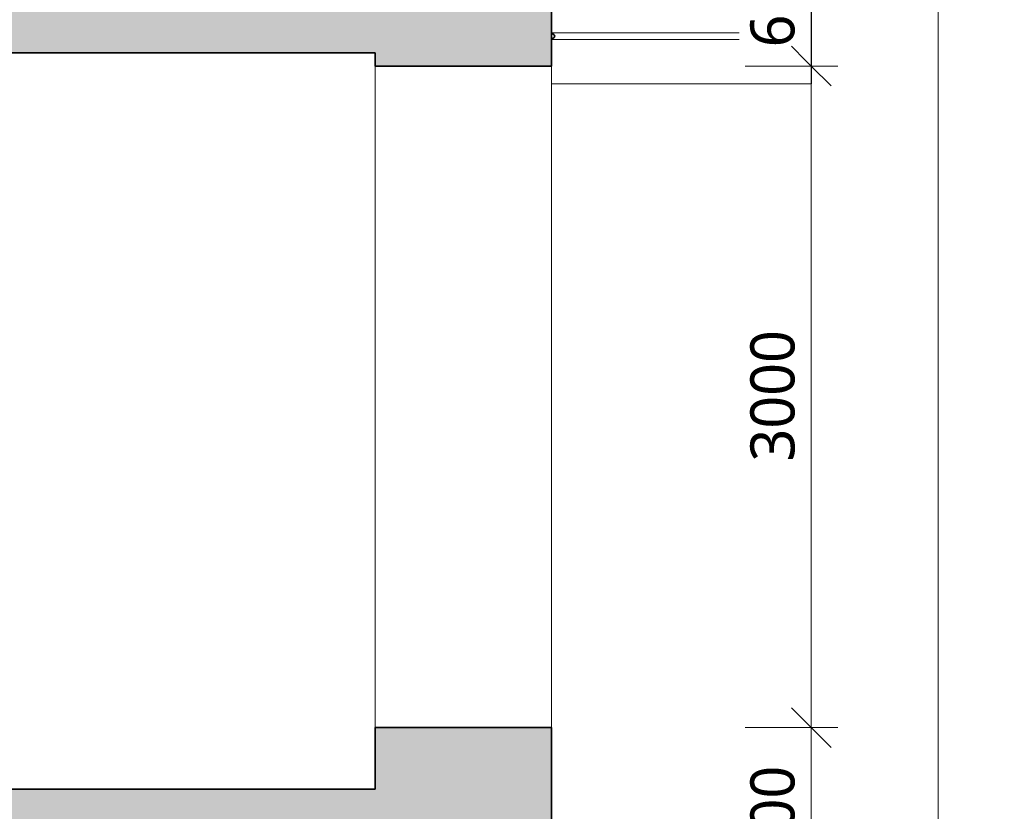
# Model space of a CAD drawing. Header units: metres. Extents: x -2.5 to 41.7, y -3 to 31.6.
# Tile 10 of 23: x 3.7 to 8.2, y 22.6 to 26.2. Entities that reach past the tile are written whole.
import ezdxf

# ---------------------------------------------------------------- set-up
doc = ezdxf.new("R2010")
doc.units = ezdxf.units.M
doc.linetypes.add('AV - Cerch_ 1 tecka 2mm', pattern=[0.004, 0.002, -0.001, 0, -0.001])
doc.layers.add('AV-KOTY', color=5, linetype='Continuous', lineweight=13, true_color=0x0000ff)
for name, color, linetype, lineweight in [('AV-KOTY-100', 7, 'Continuous', 5), ('AV-SRAFY', 7, 'Continuous', 35), ('AV-STAVBA', 7, 'Continuous', 18)]:
    doc.layers.add(name, color=color, linetype=linetype, lineweight=lineweight)
doc.styles.add('Trebuchet MS', font='trebuc.ttf', dxfattribs={"height": 0.2})
doc.dimstyles.new('2_mm_-_O_-_Blue_-_mm_-_zaokrouhlena', dxfattribs={"dimscale": 0.3048, "dimtxt": 0.20619, "dimasz": 0.590551, "dimexe": 0.393701, "dimexo": 0.0625, "dimgap": 0.065617, "dimtad": 1, "dimdec": 0, "dimlfac": 1000, "dimrnd": 10, "dimzin": 0, "dimdsep": 46, "dimtxsty": 'Trebuchet MS', "dimblk1": 'OBLIQUE', "dimblk2": 'OBLIQUE', "dimsah": 1, "dimcen": 0.09, "dimazin": 0, "dimtfac": 1, "dimtdec": 4, "dimtix": 1, "dimtmove": 0, "dimatfit": 3, "dimfxl": 0.984252, "dimfxlon": 1, "dimtvp": 1, "dimtfill": 1, "dimtolj": 1, "dimtzin": 0, "dimarcsym": 2})

# ---------------------------------------------------------------- blocks, each defined once
blk = doc.blocks.new('GM_Otvor_obdélníkový - 3000x2880-929482-1NP')
at = {"layer": 'AV-STAVBA', "linetype": 'AV - Cerch_ 1 tecka 2mm', "lineweight": 13}
for p, q in [((-1.5, 0.4), (1.5, 0.4)), ((-1.5, -0.4), (1.5, -0.4)), ((-1.5, -0.4), (1.5, -0.4))]:
    blk.add_line(p, q, dxfattribs=at)
blk = doc.blocks.new('Railing - Railing-1671587-1NP')
at = {"layer": 'AV-STAVBA'}
for p, q in [((7.1748, 26.1786), (6.1548, 26.1786)), ((7.1875, 26.1786), (7.1748, 26.1786)), ((6.1548, 26.1486), (7.1748, 26.1486)), ((7.1748, 26.1486), (7.1875, 26.1486))]:
    blk.add_line(p, q, dxfattribs=at)
at = {"layer": 'AV-STAVBA', "lineweight": 35}
blk.add_line((6.1548, 26.1762), (6.1548, 26.151), dxfattribs=at)
at = {"layer": 'AV-STAVBA', "lineweight": 35, "flags": 128}
blk.add_lwpolyline([(6.1548, 26.151), (6.1591, 26.1526), (6.1628, 26.1544), (6.1658, 26.1565), (6.168, 26.1587), (6.1694, 26.1611), (6.1698, 26.1636), (6.1694, 26.1661), (6.168, 26.1685), (6.1658, 26.1708), (6.1628, 26.1728), (6.1591, 26.1746), (6.1548, 26.1762)], dxfattribs=at)
at = {"layer": 'AV-STAVBA', "flags": 128}
for points in [[(7.2639, 26.1786), (7.2638, 26.1786), (7.2635, 26.1786), (7.2629, 26.1786), (7.2621, 26.1786), (7.2611, 26.1786), (7.2599, 26.1786), (7.2585, 26.1786), (7.2568, 26.1786), (7.2549, 26.1786), (7.2529, 26.1786), (7.2506, 26.1786), (7.2481, 26.1786), (7.2454, 26.1786), (7.2425, 26.1786), (7.2395, 26.1786), (7.2362, 26.1786), (7.2328, 26.1786), (7.2292, 26.1786), (7.2254, 26.1786), (7.2215, 26.1786), (7.2174, 26.1786), (7.2131, 26.1786), (7.2087, 26.1786), (7.2042, 26.1786), (7.1996, 26.1786), (7.1948, 26.1786), (7.1899, 26.1786), (7.1875, 26.1786)], [(7.1875, 26.1486), (7.1924, 26.1486), (7.1972, 26.1486), (7.2019, 26.1486), (7.2065, 26.1486), (7.211, 26.1486), (7.2153, 26.1486), (7.2195, 26.1486), (7.2235, 26.1486), (7.2273, 26.1486), (7.231, 26.1486), (7.2346, 26.1486), (7.2379, 26.1486), (7.2411, 26.1486), (7.244, 26.1486), (7.2468, 26.1486), (7.2494, 26.1486), (7.2518, 26.1486), (7.254, 26.1486), (7.2559, 26.1486), (7.2577, 26.1486), (7.2592, 26.1486), (7.2606, 26.1486), (7.2617, 26.1486), (7.2626, 26.1486), (7.2632, 26.1486), (7.2637, 26.1486), (7.2639, 26.1486), (7.2639, 26.1486)]]:
    blk.add_lwpolyline(points, dxfattribs=at)
at = {"layer": 'AV-STAVBA'}
for start, end in [(75, 90), (270, 285)]:
    blk.add_arc((7.2639, 26.1636), 0.015, start, end, dxfattribs=at)
blk = doc.blocks.new('Top Rail Type - Top Rail_Internal_-1671656-1NP')
at = {"layer": 'AV-STAVBA'}
for p, q in [((7.1748, 26.1786), (6.1548, 26.1786)), ((6.1548, 26.1762), (6.1548, 26.151)), ((7.1875, 26.1786), (7.1748, 26.1786)), ((6.1548, 26.1486), (7.1748, 26.1486)), ((7.1748, 26.1486), (7.1875, 26.1486))]:
    blk.add_line(p, q, dxfattribs=at)
at = {"layer": 'AV-STAVBA', "flags": 128}
for points in [[(6.1548, 26.151), (6.1591, 26.1526), (6.1628, 26.1544), (6.1658, 26.1565), (6.168, 26.1587), (6.1694, 26.1611), (6.1698, 26.1636), (6.1694, 26.1661), (6.168, 26.1685), (6.1658, 26.1708), (6.1628, 26.1728), (6.1591, 26.1746), (6.1548, 26.1762)], [(7.2639, 26.1786), (7.2638, 26.1786), (7.2635, 26.1786), (7.2629, 26.1786), (7.2621, 26.1786), (7.2611, 26.1786), (7.2599, 26.1786), (7.2585, 26.1786), (7.2568, 26.1786), (7.2549, 26.1786), (7.2529, 26.1786), (7.2506, 26.1786), (7.2481, 26.1786), (7.2454, 26.1786), (7.2425, 26.1786), (7.2395, 26.1786), (7.2362, 26.1786), (7.2328, 26.1786), (7.2292, 26.1786), (7.2254, 26.1786), (7.2215, 26.1786), (7.2174, 26.1786), (7.2131, 26.1786), (7.2087, 26.1786), (7.2042, 26.1786), (7.1996, 26.1786), (7.1948, 26.1786), (7.1899, 26.1786), (7.1875, 26.1786)], [(7.1875, 26.1486), (7.1924, 26.1486), (7.1972, 26.1486), (7.2019, 26.1486), (7.2065, 26.1486), (7.211, 26.1486), (7.2153, 26.1486), (7.2195, 26.1486), (7.2235, 26.1486), (7.2273, 26.1486), (7.231, 26.1486), (7.2346, 26.1486), (7.2379, 26.1486), (7.2411, 26.1486), (7.244, 26.1486), (7.2468, 26.1486), (7.2494, 26.1486), (7.2518, 26.1486), (7.254, 26.1486), (7.2559, 26.1486), (7.2577, 26.1486), (7.2592, 26.1486), (7.2606, 26.1486), (7.2617, 26.1486), (7.2626, 26.1486), (7.2632, 26.1486), (7.2637, 26.1486), (7.2639, 26.1486), (7.2639, 26.1486)]]:
    blk.add_lwpolyline(points, dxfattribs=at)
at = {"layer": 'AV-STAVBA'}
for start, end in [(75, 90), (270, 285)]:
    blk.add_arc((7.2639, 26.1636), 0.015, start, end, dxfattribs=at)
blk = doc.blocks.new('Top Rail Type - Top Rail_Internal_-V5-1NP')
at = {"layer": 'AV-STAVBA'}
for p, q in [((7.1875, 26.1786), (6.1548, 26.1786)), ((7.1875, 26.1786), (7.2639, 26.1786)), ((7.1875, 26.1486), (6.1548, 26.1486)), ((7.1875, 26.1486), (7.2639, 26.1486))]:
    blk.add_line(p, q, dxfattribs=at)
blk = doc.blocks.new('DIMBLOCK112-1NP')
at = {"layer": 'AV-KOTY-100', "color": 5, "true_color": 0x0000ff}
for p, q in [((7.3331, 26.6382), (7.2431, 26.7282)), ((7.3331, 26.6382), (7.0331, 26.6382)), ((7.3331, 26.6382), (7.3331, 26.0282)), ((7.3331, 26.6382), (7.4231, 26.5482)), ((7.3331, 26.6382), (7.4531, 26.6382)), ((7.3331, 26.0282), (7.2431, 26.1182)), ((7.3331, 26.0282), (7.0331, 26.0282)), ((7.3331, 26.0282), (7.4231, 25.9382)), ((7.3331, 26.0282), (7.4531, 26.0282))]:
    blk.add_line(p, q, dxfattribs=at)
at = {"layer": 'AV-KOTY-100', "color": 0, "insert": (7.0572, 26.113), "char_height": 0.2, "width": 0.528406, "attachment_point": 1, "rotation": 90, "line_spacing_factor": 1.048425, "style": 'Trebuchet MS', "bg_fill": 3, "box_fill_scale": 1.25, "bg_fill_color": 256, "bg_fill_true_color": 13158600, "bg_fill_transparency": 0}
blk.add_mtext('610', dxfattribs=at)
blk = doc.blocks.new('_Oblique')
at = {"color": 0, "linetype": 'ByBlock', "lineweight": -2}
blk.add_line((-0.5, -0.5), (0.5, 0.5), dxfattribs=at)
blk = doc.blocks.new('DIMBLOCK113-1NP')
at = {"layer": 'AV-KOTY-100', "color": 5, "true_color": 0x0000ff}
for p, q in [((7.3331, 26.0282), (7.2431, 26.1182)), ((7.3331, 26.0282), (7.0331, 26.0282)), ((7.3331, 26.0282), (7.3331, 23.0282)), ((7.3331, 26.0282), (7.4231, 25.9382)), ((7.3331, 26.0282), (7.4531, 26.0282)), ((7.3331, 23.0282), (7.2431, 23.1182)), ((7.3331, 23.0282), (7.0331, 23.0282)), ((7.3331, 23.0282), (7.4231, 22.9382)), ((7.3331, 23.0282), (7.4531, 23.0282))]:
    blk.add_line(p, q, dxfattribs=at)
at = {"layer": 'AV-KOTY-100', "color": 0, "insert": (7.0572, 24.2346), "char_height": 0.2, "width": 0.704541, "attachment_point": 1, "rotation": 90, "line_spacing_factor": 1.048425, "style": 'Trebuchet MS', "bg_fill": 3, "box_fill_scale": 1.25, "bg_fill_color": 256, "bg_fill_true_color": 13158600, "bg_fill_transparency": 0}
blk.add_mtext('3000', dxfattribs=at)
blk = doc.blocks.new('DIMBLOCK114-1NP')
at = {"layer": 'AV-KOTY-100', "color": 5, "true_color": 0x0000ff}
for p, q in [((7.3331, 23.0282), (7.2431, 23.1182)), ((7.3331, 23.0282), (7.0331, 23.0282)), ((7.3331, 23.0282), (7.3331, 22.2282)), ((7.3331, 23.0282), (7.4231, 22.9382)), ((7.3331, 23.0282), (7.4531, 23.0282)), ((7.3331, 22.2282), (7.2431, 22.3182)), ((7.3331, 22.2282), (7.0331, 22.2282)), ((7.3331, 22.2282), (7.4231, 22.1382)), ((7.3331, 22.2282), (7.4531, 22.2282))]:
    blk.add_line(p, q, dxfattribs=at)
at = {"layer": 'AV-KOTY-100', "color": 0, "insert": (7.0572, 22.408), "char_height": 0.2, "width": 0.528406, "attachment_point": 1, "rotation": 90, "line_spacing_factor": 1.048425, "style": 'Trebuchet MS', "bg_fill": 3, "box_fill_scale": 1.25, "bg_fill_color": 256, "bg_fill_true_color": 13158600, "bg_fill_transparency": 0}
blk.add_mtext('800', dxfattribs=at)
blk = doc.blocks.new('DIMBLOCK119-1NP')
at = {"layer": 'AV-KOTY-100', "color": 5, "true_color": 0x0000ff}
for p, q in [((7.9088, 27.8756), (7.8188, 27.9656)), ((7.9088, 27.8756), (7.6088, 27.8756)), ((7.9088, 27.8756), (7.9088, 14.7482)), ((7.9088, 27.8756), (7.9988, 27.7856)), ((7.9088, 27.8756), (8.0288, 27.8756)), ((7.9088, 14.7482), (7.8188, 14.8382)), ((7.9088, 14.7482), (7.7888, 14.7482)), ((7.9088, 14.7482), (7.9988, 14.6582)), ((7.9088, 14.7482), (8.2088, 14.7482))]:
    blk.add_line(p, q, dxfattribs=at)
at = {"layer": 'AV-KOTY-100', "color": 0, "insert": (7.6329, 20.945), "char_height": 0.2, "width": 0.880677, "attachment_point": 1, "rotation": 90, "line_spacing_factor": 1.048425, "style": 'Trebuchet MS', "bg_fill": 3, "box_fill_scale": 1.25, "bg_fill_color": 256, "bg_fill_true_color": 13158600, "bg_fill_transparency": 0}
blk.add_mtext('13130', dxfattribs=at)

msp = doc.modelspace()

# ---------------------------------------------------------------- hatches: boundary and pattern name
at = {"layer": 'AV-SRAFY', "lineweight": 18}
h = msp.add_hatch(color=256, dxfattribs=at)
h.paths.add_polyline_path([(5.3561, 13.6982), (6.1548, 13.6982), (6.1548, 15.5882), (5.3548, 15.5882), (5.3548, 13.6982)])
h.paths.add_polyline_path([(6.1548, 18.6682), (6.1548, 19.3282), (5.3548, 19.3282), (5.3548, 18.6682)])
h.paths.add_polyline_path([(6.1548, 22.2282), (6.1548, 23.0282), (5.3548, 23.0282), (5.3548, 22.2282)])
h.paths.add_polyline_path([(6.1548, 26.0282), (6.1548, 26.6382), (5.3548, 26.6382), (5.3548, 26.0282), (6.0726, 26.0282)])
h.paths.add_polyline_path([(6.1548, 27.8182), (6.1548, 27.8756), (5.3548, 27.8756), (5.3548, 27.8182), (6.0726, 27.8182)])
for points in [[(5.3548, 26.0882), (5.3548, 26.6382), (0.4148, 26.6382), (0.4148, 26.0882), (3.2067, 26.0882)], [(0.4148, 22.5482), (5.3548, 22.5482), (5.3548, 22.7482), (0.4148, 22.7482)]]:
    msp.add_hatch(color=256, dxfattribs=at).paths.add_polyline_path(points)

# ---------------------------------------------------------------- linework, layer by layer
at = {"layer": 'AV-STAVBA', "lineweight": 35}
for p, q in [((6.1548, 26.0282), (6.1548, 26.6382)), ((0.4148, 26.0882), (5.3548, 26.0882)), ((5.3548, 26.0882), (5.3548, 26.0282)), ((5.3548, 26.0282), (6.1548, 26.0282)), ((6.1548, 23.0282), (5.3548, 23.0282)), ((5.3548, 23.0282), (5.3548, 22.7482)), ((6.1548, 22.2282), (6.1548, 23.0282)), ((5.3548, 22.7482), (0.4148, 22.7482))]:
    msp.add_line(p, q, dxfattribs=at)
at = {"layer": 'AV-STAVBA'}
for p, q in [((7.3348, 26.2982), (7.3348, 25.9482)), ((5.3548, 23.0282), (5.3548, 26.0282)), ((6.1548, 26.0282), (6.1548, 23.0282)), ((7.3348, 25.9482), (6.1548, 25.9482))]:
    msp.add_line(p, q, dxfattribs=at)

# ---------------------------------------------------------------- block references
for name in ['Railing - Railing-1671587-1NP', 'Top Rail Type - Top Rail_Internal_-1671656-1NP', 'Top Rail Type - Top Rail_Internal_-V5-1NP']:
    msp.add_blockref(name, (0, 0), dxfattribs=at)
at = {"layer": 'AV-STAVBA', "rotation": 269.9999999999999}
msp.add_blockref('GM_Otvor_obdélníkový - 3000x2880-929482-1NP', (5.7548, 24.5282), dxfattribs=at)

# ---------------------------------------------------------------- dimensions: what is measured, and where the dimension line sits
at = {"layer": 'AV-KOTY', "lineweight": 5}
dim = msp.add_linear_dim(base=(7.9088, 14.7482), p1=(7.6088, 27.8756), p2=(8.2088, 14.7482), angle=90, dimstyle='2_mm_-_O_-_Blue_-_mm_-_zaokrouhlena', override={"dimpost": '<>', "dimfxl": 13.141118}, dxfattribs=at)
dim.commit()
dim.dimension.update_dxf_attribs({"geometry": 'DIMBLOCK119-1NP', "text_midpoint": (7.787, 21.3119)})

# ---------------------------------------------------------------- next in the draw order: dimensions: what is measured, and where the dimension line sits
dim = msp.add_linear_dim(base=(7.3331, 26.0282), p1=(7.0331, 26.6382), p2=(7.0331, 26.0282), angle=90, dimstyle='2_mm_-_O_-_Blue_-_mm_-_zaokrouhlena', override={"dimpost": '<>', "dimfxl": 0.61}, dxfattribs=at)
dim.commit()
dim.dimension.update_dxf_attribs({"geometry": 'DIMBLOCK112-1NP', "text_midpoint": (7.211, 26.3332)})

# ---------------------------------------------------------------- next in the draw order: dimensions: what is measured, and where the dimension line sits
dim = msp.add_linear_dim(base=(7.3331, 23.0282), p1=(7.0331, 26.0282), p2=(7.0331, 23.0282), angle=90, dimstyle='2_mm_-_O_-_Blue_-_mm_-_zaokrouhlena', override={"dimpost": '<>', "dimfxl": 3}, dxfattribs=at)
dim.commit()
dim.dimension.update_dxf_attribs({"geometry": 'DIMBLOCK113-1NP', "text_midpoint": (7.2113, 24.5282)})

# ---------------------------------------------------------------- next in the draw order: dimensions: what is measured, and where the dimension line sits
dim = msp.add_linear_dim(base=(7.3331, 22.2282), p1=(7.0331, 23.0282), p2=(7.0331, 22.2282), angle=90, dimstyle='2_mm_-_O_-_Blue_-_mm_-_zaokrouhlena', override={"dimpost": '<>', "dimfxl": 0.8}, dxfattribs=at)
dim.commit()
dim.dimension.update_dxf_attribs({"geometry": 'DIMBLOCK114-1NP', "text_midpoint": (7.2113, 22.6282)})

doc.saveas('drawing.dxf')
